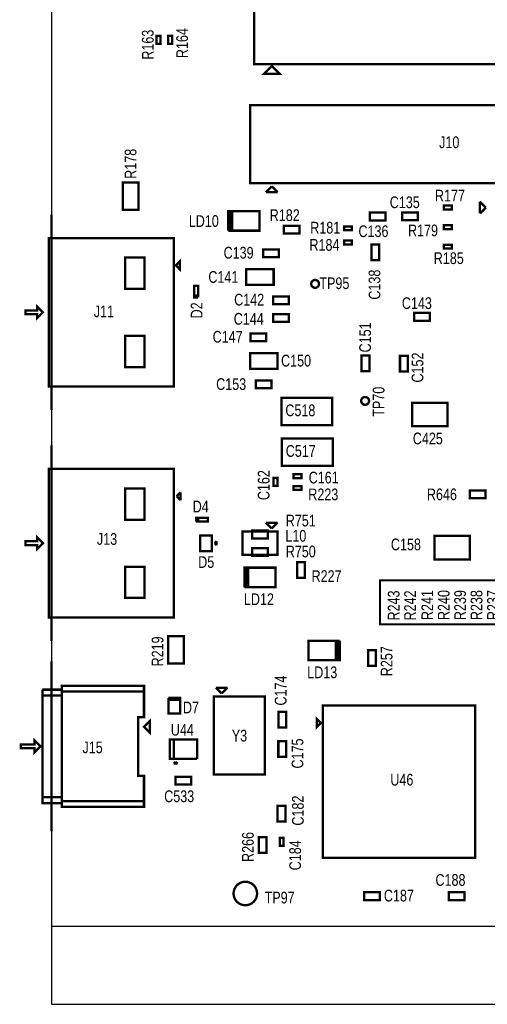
# Model space of a CAD drawing. Extents: x -19 to 106, y -45 to 160.
# Tile 15 of 21: x -6 to 24, y -9 to 55. Entities that reach past the tile are written whole.
import ezdxf
from ezdxf.enums import TextEntityAlignment as Align

# ---------------------------------------------------------------- set-up
doc = ezdxf.new("R2010")
doc.units = 0
for name, color, linetype in [('BG_OUTLINE', 95, 'CONTINUOUS'), ('PG_ASSEMBLY_TOP', 120, 'CONTINUOUS'), ('RD_ASSEMBLY_TOP', 120, 'CONTINUOUS')]:
    doc.layers.add(name, color=color, linetype=linetype)

msp = doc.modelspace()

# ---------------------------------------------------------------- linework, layer by layer
at = {"layer": 'BG_OUTLINE'}
msp.add_lwpolyline([(-3.809746, -3.81), (81.190084, -3.81), (81.190084, 146.286728), (-3.809746, 146.286728)], close=True, dxfattribs=at)
at = {"layer": 'BG_OUTLINE', "const_width": 0.1524}
for points in [[(-3.809746, 42.408094), (-3.809746, 29.708094)], [(-3.809746, 27.408124), (-3.809746, 14.708124)], [(-3.809746, 13.388848), (-3.809746, 2.339848)]]:
    msp.add_lwpolyline(points, dxfattribs=at)
at = {"layer": 'BG_OUTLINE'}
msp.add_lwpolyline([(-3.809746, -3.81), (-3.809746, -8.89), (81.190084, -8.89), (81.190084, -3.81)], dxfattribs=at)
at = {"layer": 'PG_ASSEMBLY_TOP'}
for points, const_width in [([(44.660058, 57.009538), (9.354058, 57.009538), (9.354058, 52.183538), (44.660058, 52.183538), (44.660058, 57.009538)], 0.1524), ([(3.26517, 53.50256), (3.26517, 54.01056), (3.01117, 54.01056), (3.01117, 53.50256), (3.26517, 53.50256)], 0.1524), ([(4.02717, 53.50256), (4.02717, 54.01056), (3.77317, 54.01056), (3.77317, 53.50256), (4.02717, 53.50256)], 0.1524), ([(10.497058, 52.056538), (11.005058, 51.548538), (9.989058, 51.548538), (10.497058, 52.056538)], 0.1524), ([(9.100058, 44.436538), (34.754058, 44.436538), (34.754058, 49.516538), (9.100058, 49.516538), (9.100058, 44.436538)], 0.1524), ([(1.84277, 42.70756), (1.84277, 44.48556), (0.82677, 44.48556), (0.82677, 42.70756), (1.84277, 42.70756)], 0.1524), ([(10.497058, 44.233338), (10.116058, 43.852338)], 0.1524), ([(10.878058, 43.852338), (10.497058, 44.233338)], 0.1524), ([(10.116058, 43.852338), (10.878058, 43.852338)], 0.1524), ([(21.684742, 42.732706), (22.192742, 42.732706), (22.192742, 42.986706), (21.684742, 42.986706), (21.684742, 42.732706)], 0.1524), ([(24.01697, 43.240706), (24.01697, 42.478706)], 0.1524), ([(24.39797, 42.859706), (24.01697, 43.240706)], 0.1524), ([(24.01697, 42.478706), (24.39797, 42.859706)], 0.1524), ([(7.67207, 41.36136), (9.70407, 41.36136), (9.70407, 42.63136), (7.79907, 42.63136)], 0.1524), ([(7.79907, 42.63136), (7.92607, 42.63136), (7.92607, 41.36136), (7.79907, 41.36136), (7.79907, 42.63136), (7.67207, 42.63136), (7.67207, 41.36136)], 0.1524), ([(17.886426, 42.539412), (16.870426, 42.539412), (16.870426, 42.031412), (17.886426, 42.031412), (17.886426, 42.539412)], 0.1524), ([(18.971006, 42.03446), (19.987006, 42.03446), (19.987006, 42.54246), (18.971006, 42.54246), (18.971006, 42.03446)], 0.1524), ([(11.27125, 41.168828), (12.28725, 41.168828), (12.28725, 41.676828), (11.27125, 41.676828), (11.27125, 41.168828)], 0.1524), ([(15.196058, 41.38676), (15.704058, 41.38676), (15.704058, 41.64076), (15.196058, 41.64076), (15.196058, 41.38676)], 0.1524), ([(21.684742, 41.462706), (22.192742, 41.462706), (22.192742, 41.716706), (21.684742, 41.716706), (21.684742, 41.462706)], 0.1524), ([(-3.989832, 40.884094), (-3.989832, 31.232094), (4.138168, 31.232094), (4.138168, 40.884094), (-3.989832, 40.884094)], 0.1524), ([(15.196058, 40.47236), (15.704058, 40.47236), (15.704058, 40.72636), (15.196058, 40.72636), (15.196058, 40.47236)], 0.1524), ([(16.966946, 40.452294), (16.966946, 39.436294), (17.474946, 39.436294), (17.474946, 40.452294), (16.966946, 40.452294)], 0.1524), ([(21.684742, 40.192706), (22.192742, 40.192706), (22.192742, 40.446706), (21.684742, 40.446706), (21.684742, 40.192706)], 0.1524), ([(0.963168, 39.614094), (0.963168, 37.582094), (2.233168, 37.582094), (2.233168, 39.614094), (0.963168, 39.614094)], 0.1524), ([(10.96137, 40.138604), (9.94537, 40.138604), (9.94537, 39.630604), (10.96137, 39.630604), (10.96137, 40.138604)], 0.1524), ([(4.265168, 39.106094), (4.519168, 39.360094), (4.519168, 38.852094), (4.265168, 39.106094)], 0.1524), ([(10.618724, 38.868604), (8.840724, 38.868604), (8.840724, 37.852604), (10.618724, 37.852604), (10.618724, 38.868604)], 0.1524), ([(5.70738, 37.024056), (5.70738, 37.786056), (5.45338, 37.786056), (5.45338, 37.151056), (5.70738, 37.151056)], 0.1524), ([(5.70738, 37.151056), (5.45338, 37.151056), (5.45338, 37.024056), (5.70738, 37.024056)], 0.1524), ([(10.58037, 36.582604), (11.59637, 36.582604), (11.59637, 37.090604), (10.58037, 37.090604), (10.58037, 36.582604)], 0.1524), ([(-4.751832, 36.185094), (-5.513832, 36.185094), (-5.513832, 35.931094), (-4.751832, 35.931094), (-4.751832, 35.677094), (-4.370832, 36.058094), (-4.751832, 36.439094), (-4.751832, 36.185094)], 0.1524), ([(10.58037, 35.439604), (11.59637, 35.439604), (11.59637, 35.947604), (10.58037, 35.947604), (10.58037, 35.439604)], 0.1524), ([(20.758404, 36.01466), (19.742404, 36.01466), (19.742404, 35.50666), (20.758404, 35.50666), (20.758404, 36.01466)], 0.1524), ([(0.963168, 34.534094), (0.963168, 32.502094), (2.233168, 32.502094), (2.233168, 34.534094), (0.963168, 34.534094)], 0.1524), ([(10.123424, 34.682684), (9.107424, 34.682684), (9.107424, 34.174684), (10.123424, 34.174684), (10.123424, 34.682684)], 0.1524), ([(10.85977, 33.407604), (9.08177, 33.407604), (9.08177, 32.391604), (10.85977, 32.391604), (10.85977, 33.407604)], 0.1524), ([(16.8402, 32.23133), (16.8402, 33.24733), (16.3322, 33.24733), (16.3322, 32.23133), (16.8402, 32.23133)], 0.1524), ([(19.334734, 32.218122), (19.334734, 33.234122), (18.826734, 33.234122), (18.826734, 32.218122), (19.334734, 32.218122)], 0.1524), ([(10.47877, 31.63316), (9.46277, 31.63316), (9.46277, 31.12516), (10.47877, 31.12516), (10.47877, 31.63316)], 0.1524), ([(14.4272, 30.5054), (11.1252, 30.5054), (11.1252, 28.7274), (14.4272, 28.7274), (14.4272, 30.5054)], 0.1524), ([(21.906992, 30.177994), (19.620992, 30.177994), (19.620992, 28.653994), (21.906992, 28.653994), (21.906992, 30.177994)], 0.1524), ([(14.4526, 27.8638), (11.1506, 27.8638), (11.1506, 26.0858), (14.4526, 26.0858), (14.4526, 27.8638)], 0.1524), ([(-3.989832, 25.884124), (-3.989832, 16.232124), (4.138168, 16.232124), (4.138168, 25.884124), (-3.989832, 25.884124)], 0.1524), ([(12.422378, 25.53716), (11.914378, 25.53716), (11.914378, 25.28316), (12.422378, 25.28316), (12.422378, 25.53716)], 0.1524), ([(10.8712, 24.7904), (10.8712, 25.2984), (10.6172, 25.2984), (10.6172, 24.7904), (10.8712, 24.7904)], 0.1524), ([(0.963168, 24.614124), (0.963168, 22.582124), (2.233168, 22.582124), (2.233168, 24.614124), (0.963168, 24.614124)], 0.1524), ([(4.315968, 24.106124), (4.569968, 24.360124)], 0.1524), ([(4.569968, 24.360124), (4.569968, 23.852124)], 0.1524), ([(12.422378, 24.77516), (11.914378, 24.77516), (11.914378, 24.52116), (12.422378, 24.52116), (12.422378, 24.77516)], 0.1524), ([(23.360634, 23.9776), (24.376634, 23.9776), (24.376634, 24.4856), (23.360634, 24.4856), (23.360634, 23.9776)], 0.1524), ([(4.569968, 23.852124), (4.315968, 24.106124)], 0.1524), ([(5.70357, 22.46376), (5.70357, 22.71776), (5.57657, 22.71776), (5.57657, 22.46376)], 0.1524), ([(5.57657, 22.46376), (6.33857, 22.46376), (6.33857, 22.71776), (5.70357, 22.71776), (5.70357, 22.46376)], 0.1524), ([(10.112502, 22.391624), (10.493502, 22.010624)], 0.1524), ([(10.874502, 22.391624), (10.112502, 22.391624)], 0.1524), ([(10.493502, 22.010624), (10.874502, 22.391624)], 0.1524), ([(10.874502, 21.820124), (8.588502, 21.820124), (8.588502, 20.296124), (10.874502, 20.296124), (10.874502, 21.820124)], 0.1524), ([(9.223502, 21.368766), (10.239502, 21.368766), (10.239502, 21.876766), (9.223502, 21.876766), (9.223502, 21.368766)], 0.1524), ([(-4.751832, 21.185124), (-5.513832, 21.185124), (-5.513832, 20.931124), (-4.751832, 20.931124), (-4.751832, 20.677124), (-4.370832, 21.058124), (-4.751832, 21.439124), (-4.751832, 21.185124)], 0.1524), ([(6.607302, 21.566124), (5.845302, 21.566124), (5.845302, 20.550124), (6.607302, 20.550124), (6.607302, 21.566124)], 0.1524), ([(6.912102, 21.185124), (6.785102, 21.058124)], 0.1524), ([(6.785102, 21.058124), (6.912102, 20.931124)], 0.1524), ([(6.912102, 20.931124), (6.912102, 21.185124)], 0.1524), ([(23.35657, 21.52904), (21.07057, 21.52904), (21.07057, 20.00504), (23.35657, 20.00504), (23.35657, 21.52904)], 0.1524), ([(9.223502, 20.239482), (10.239502, 20.239482), (10.239502, 20.747482), (9.223502, 20.747482), (9.223502, 20.239482)], 0.1524), ([(12.6492, 18.81886), (12.6492, 19.83486), (12.1412, 19.83486), (12.1412, 18.81886), (12.6492, 18.81886)], 0.1524), ([(0.963168, 19.534124), (0.963168, 17.502124), (2.233168, 17.502124), (2.233168, 19.534124), (0.963168, 19.534124)], 0.1524), ([(8.715502, 18.201894), (10.747502, 18.201894), (10.747502, 19.471894), (8.842502, 19.471894)], 0.1524), ([(8.842502, 19.471894), (8.969502, 19.471894), (8.969502, 18.201894), (8.842502, 18.201894), (8.842502, 19.471894), (8.715502, 19.471894), (8.715502, 18.201894)], 0.1524), ([(17.8816, 18.6436), (26.9494, 18.6436), (26.9494, 17.9578), (38.1, 17.9578), (38.1, 15.7988), (17.526, 15.7988), (17.526, 18.6436), (17.8816, 18.6436)], 0.127), ([(3.77317, 15.02156), (3.77317, 13.24356), (4.78917, 13.24356), (4.78917, 15.02156), (3.77317, 15.02156)], 0.1524), ([(14.915134, 14.724126), (12.883134, 14.724126), (12.883134, 13.454126), (14.788134, 13.454126)], 0.1524), ([(14.788134, 13.454126), (14.661134, 13.454126), (14.661134, 14.724126), (14.788134, 14.724126), (14.788134, 13.454126), (14.915134, 13.454126), (14.915134, 14.724126)], 0.1524), ([(17.26311, 13.09116), (17.26311, 14.10716), (16.75511, 14.10716), (16.75511, 13.09116), (17.26311, 13.09116)], 0.1524), ([(-4.409694, 11.166348), (-3.139694, 11.166348), (-3.139694, 11.547348), (-4.409694, 11.547348)], 0.1524), ([(-4.409694, 11.547348), (-4.409694, 4.181348), (-3.139694, 4.181348), (-3.139694, 3.927348), (2.194306, 3.927348), (2.194306, 4.308348), (-3.139694, 4.308348)], 0.1524), ([(-3.139694, 11.420348), (2.194306, 11.420348), (2.194306, 11.801348), (-3.139694, 11.801348), (-3.139694, 4.181348)], 0.1524), ([(7.623556, 11.671554), (6.861556, 11.671554)], 0.1524), ([(6.861556, 11.671554), (7.242556, 11.290554)], 0.1524), ([(7.242556, 11.290554), (7.623556, 11.671554)], 0.1524), ([(-4.409694, 4.562348), (-3.139694, 4.562348), (-3.139694, 11.166348), (-4.409694, 11.166348)], 0.1524), ([(-3.139694, 4.308348), (2.194306, 4.308348), (2.194306, 5.959348), (1.813306, 5.959348), (1.813306, 9.769348), (2.194306, 9.769348), (2.194306, 11.420348), (-3.139694, 11.420348)], 0.1524), ([(3.780282, 10.881614), (4.542282, 10.881614), (4.542282, 11.008614), (3.780282, 11.008614)], 0.1524), ([(3.780282, 11.008614), (3.780282, 9.992614), (4.542282, 9.992614), (4.542282, 10.881614), (3.780282, 10.881614)], 0.1524), ([(6.734556, 11.112754), (6.734556, 6.032754), (10.036556, 6.032754), (10.036556, 11.112754), (6.734556, 11.112754)], 0.1524), ([(13.80617, 0.61976), (23.71217, 0.61976), (23.71217, 10.52576), (13.80617, 10.52576), (13.80617, 0.61976)], 0.1524), ([(2.194306, 9.134348), (2.575306, 9.515348), (2.575306, 8.753348), (2.194306, 9.134348)], 0.1524), ([(11.433556, 9.08812), (11.433556, 10.10412), (10.925556, 10.10412), (10.925556, 9.08812), (11.433556, 9.08812)], 0.1524), ([(13.67917, 9.38276), (13.42517, 9.63676), (13.42517, 9.12876), (13.67917, 9.38276)], 0.1524), ([(-4.536694, 7.864348), (-4.917694, 8.245348), (-4.917694, 7.991348), (-5.806694, 7.991348), (-5.806694, 7.737348), (-4.917694, 7.737348), (-4.917694, 7.483348), (-4.536694, 7.864348)], 0.1524), ([(5.647182, 7.046214), (5.647182, 8.316214), (3.869182, 8.316214), (3.869182, 7.046214), (4.123182, 7.046214), (4.123182, 8.316214)], 0.1524), ([(4.123182, 8.316214), (4.123182, 7.046214), (5.647182, 7.046214)], 0.1524), ([(10.922, 8.2042), (10.922, 7.1882), (11.43, 7.1882), (11.43, 8.2042), (10.922, 8.2042)], 0.1524), ([(4.250182, 6.868414), (4.123182, 6.741414)], 0.1524), ([(4.123182, 6.741414), (4.377182, 6.741414)], 0.1524), ([(4.377182, 6.741414), (4.250182, 6.868414)], 0.1524), ([(5.256276, 5.8928), (4.240276, 5.8928), (4.240276, 5.3848), (5.256276, 5.3848), (5.256276, 5.8928)], 0.1524), ([(-3.139694, 4.181348), (-3.139694, 4.562348), (-4.409694, 4.562348)], 0.1524), ([(11.382756, 2.98196), (11.382756, 3.99796), (10.874756, 3.99796), (10.874756, 2.98196), (11.382756, 2.98196)], 0.1524), ([(10.16, 0.943102), (10.16, 1.959102), (9.652, 1.959102), (9.652, 0.943102), (10.16, 0.943102)], 0.1524), ([(11.26617, 1.40716), (11.26617, 1.91516), (11.01217, 1.91516), (11.01217, 1.40716), (11.26617, 1.40716)], 0.1524), ([(17.507204, -1.608074), (16.491204, -1.608074), (16.491204, -2.116074), (17.507204, -2.116074), (17.507204, -1.608074)], 0.1524), ([(23.007066, -1.608074), (21.991066, -1.608074), (21.991066, -2.116074), (23.007066, -2.116074), (23.007066, -1.608074)], 0.1524)]:
    msp.add_lwpolyline(points, dxfattribs=dict(at, const_width=const_width))
at = {"layer": 'PG_ASSEMBLY_TOP', "const_width": 0.1524}
for points in [[(13.563854, 37.904928, 1), (13.055854, 37.904928, 1), (13.563854, 37.904928)], [(16.8148, 30.3022, 1), (16.3068, 30.3022, 1), (16.8148, 30.3022)], [(9.53897, -1.69164, 1), (8.01497, -1.69164, 1), (9.53897, -1.69164)]]:
    msp.add_lwpolyline(points, format="xyb", dxfattribs=at)

# ---------------------------------------------------------------- texts
at = {"layer": 'RD_ASSEMBLY_TOP', "width": 0.8}
for s, p in [('R164', (5.0546, 53.5432)), ('R163', (2.8194, 53.4416)), ('C162', (10.34923, 24.83104)), ('C184', (12.3952, 0.7874))]:
    msp.add_text(s, height=0.762, rotation=90, dxfattribs=at).set_placement(p, align=Align.CENTER)
for s, p in [('J10', (21.368258, 46.722538)), ('C135', (18.161, 42.8244)), ('LD10', (5.1054, 41.6052)), ('R182', (10.3632, 41.9862)), ('C136', (16.129, 40.9448)), ('C139', (7.366, 39.5478)), ('C141', (6.3754, 37.973)), ('TP95', (13.589, 37.5666)), ('C142', (8.0518, 36.4998)), ('J11', (-1.0668, 35.7378)), ('C143', (18.9484, 36.2712)), ('C144', (8.0264, 35.2552)), ('C147', (6.6548, 34.0868)), ('C150', (11.0998, 32.5374)), ('C153', (6.8834, 31.0134)), ('C518', (11.3792, 29.3116)), ('C425', (19.6596, 27.4828)), ('C517', (11.4046, 26.67)), ('R646', (20.574, 23.8506)), ('D4', (5.3594, 23.0632)), ('R751', (11.4046, 22.1488)), ('L10', (11.3792, 21.1582)), ('J13', (-0.8636, 20.955)), ('C158', (18.2372, 20.5994)), ('R750', (11.4046, 20.1422)), ('D5', (5.715, 19.4564)), ('R227', (13.081, 18.542)), ('LD12', (8.6868, 17.0434)), ('LD13', (12.8016, 12.2936)), ('D7', (4.7244, 10.0076)), ('U44', (3.937, 8.5598)), ('Y3', (7.8994, 8.1788)), ('J15', (-1.8034, 7.4168)), ('U46', (18.20037, 5.31876)), ('C533', (3.5052, 4.2418)), ('C188', (21.1328, -1.1938)), ('TP97', (10.033, -2.3368)), ('C187', (17.78, -2.2098))]:
    msp.add_text(s, height=0.762, dxfattribs=at).set_placement(p)
for s, p in [('R178', (1.7018, 44.7294)), ('C138', (17.5514, 36.8808)), ('D2', (5.9944, 35.6616)), ('C151', (16.9418, 33.4518)), ('C152', (20.3454, 31.496)), ('TP70', (17.81683, 29.27604)), ('R242', (19.8628, 16.0401)), ('R241', (20.9804, 16.0655)), ('R240', (22.0472, 16.0655)), ('R239', (23.114, 16.0655)), ('R238', (24.1808, 16.0655)), ('R237', (25.2476, 16.0655)), ('R243', (18.796, 16.0401)), ('R219', (3.4544, 13.0556)), ('R257', (18.3388, 12.4206)), ('C174', (11.4554, 10.5156)), ('C175', (12.5476, 6.4262)), ('C182', (12.573, 2.7178)), ('R266', (9.3218, 0.3556))]:
    msp.add_text(s, height=0.762, rotation=90, dxfattribs=at).set_placement(p)
for s, p in [('R177', (22.0726, 43.2562)), ('R181', (13.97, 41.1734)), ('R179', (20.32, 40.9956)), ('R184', (13.9192, 40.0558)), ('R185', (21.9964, 39.1922)), ('C161', (13.8684, 24.9428)), ('R223', (13.843, 23.8506))]:
    msp.add_text(s, height=0.762, dxfattribs=at).set_placement(p, align=Align.CENTER)

doc.saveas('drawing.dxf')
